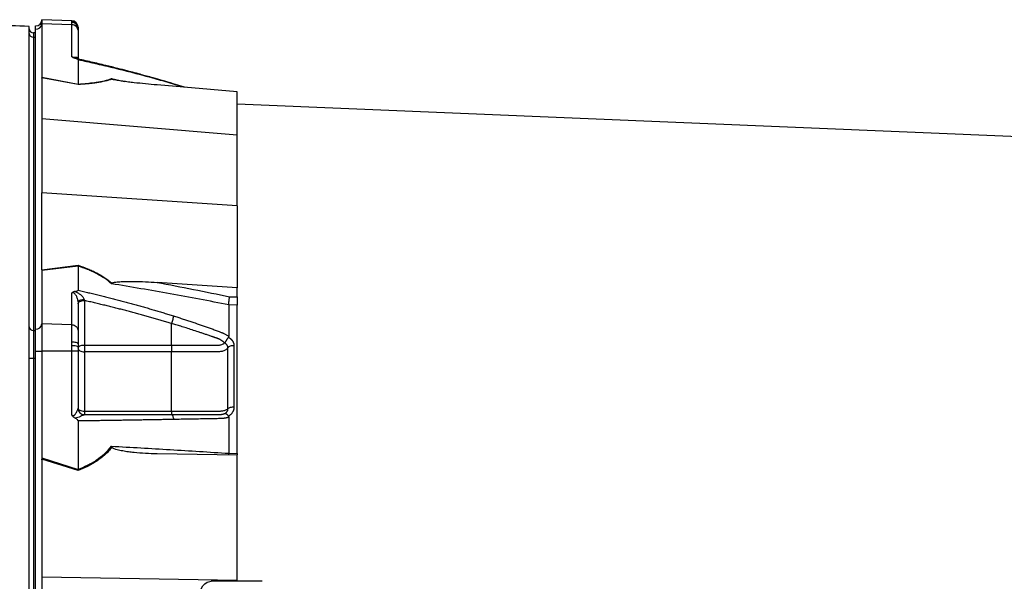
# Model space of a CAD drawing. Header units: millimetres. Extents: x 10 to 1929, y 9 to 917.
# Tile 5 of 9: x 506 to 970, y 561 to 826. Entities that reach past the tile are written whole.
import ezdxf

# ---------------------------------------------------------------- set-up
doc = ezdxf.new("R2010")
doc.units = ezdxf.units.MM

msp = doc.modelspace()

# ---------------------------------------------------------------- linework, layer by layer
at = {"color": 7, "linetype": 'Continuous', "lineweight": 25}
for p, q in [((513.02, 821.41), (513.02, 823.02)), ((513.02, 679.96), (513.02, 821.41)), ((530.12, 825.42), (516.02, 825.91)), ((516.02, 825.91), (516.02, 823.92)), ((516.02, 823.92), (516.02, 798.76)), ((530.12, 823.49), (516.02, 823.92)), ((530.12, 824.58), (530.12, 825.09)), ((530.12, 823.49), (530.12, 824.58)), ((530.12, 808.46), (530.12, 823.49)), ((533.02, 822.42), (533.02, 822.16)), ((533.02, 822.16), (533.02, 821.76)), ((533.02, 821.76), (533.02, 820.9)), ((513.02, 819.67), (512.02, 819.67)), ((512.02, 817.66), (512.02, 679.38)), ((512.02, 817.66), (513.02, 817.66)), ((533.02, 820.9), (533.02, 807.43)), ((533.02, 806.98), (533.02, 795.58)), ((516.02, 798.76), (533.02, 795.58)), ((533.04, 795.33), (516.02, 798.52)), ((516.02, 798.41), (516.02, 779.24)), ((608.02, 791.95), (570.23, 795.14)), ((583.15, 794.05), (577.88, 795.69)), ((608.02, 771.46), (608.02, 791.95)), ((1461.4, 750.2), (608.02, 786.12)), ((608.02, 771.46), (516.02, 779.24)), ((516.02, 779.24), (516.02, 744.29)), ((608.02, 738.12), (608.02, 771.46)), ((516.02, 708.15), (516.02, 744.29)), ((608.02, 738.12), (516.02, 744.29)), ((608.02, 738.12), (608.02, 699.52)), ((516.02, 707.95), (533.04, 710.11)), ((533.02, 709.78), (516.02, 707.62)), ((516.02, 707.62), (516.02, 682.47)), ((533.02, 709.77), (533.02, 698.38)), ((608.02, 699.52), (570.23, 702.06)), ((530.12, 682.04), (530.12, 697.07)), ((608.02, 695.17), (608.02, 699.52)), ((533.02, 692.91), (533.02, 679.44)), ((536.02, 693.52), (536.02, 672.51)), ((608.02, 691.35), (604.02, 691.45)), ((604.47, 695.26), (608.02, 695.17)), ((608.02, 621.42), (608.02, 691.35)), ((516.02, 682.47), (516.02, 669.57)), ((530.12, 682.04), (516.02, 682.47)), ((577.02, 672.51), (577.02, 682.72)), ((512.02, 679.38), (512.02, 666.39)), ((512.02, 679.38), (513.02, 679.38)), ((513.02, 669.57), (513.02, 679.96)), ((530.12, 673.94), (530.12, 682.04)), ((533.02, 679.44), (533.02, 673.03)), ((530.12, 672.14), (530.12, 673.94)), ((533.02, 673.03), (533.02, 671.61)), ((603.88, 676.21), (604.02, 676.14)), ((513.02, 386.67), (513.02, 669.57)), ((513.02, 669.57), (516.02, 669.57)), ((516.02, 669.57), (516.02, 619.26)), ((530.12, 669.57), (516.02, 669.57)), ((530.12, 669.57), (530.12, 672.14)), ((530.12, 639.5), (530.12, 669.57)), ((533.02, 669.57), (530.12, 669.57)), ((533.02, 671.61), (533.02, 669.57)), ((533.02, 669.57), (533.02, 642.63)), ((536.02, 672.51), (577.02, 672.51)), ((536.02, 672.51), (536.02, 669.34)), ((536.02, 669.34), (536.02, 641.38)), ((577.02, 669.34), (536.02, 669.34)), ((510.02, 666.39), (512.02, 666.39)), ((512.02, 666.39), (512.02, 389.84)), ((512.02, 666.39), (513.02, 666.39)), ((536.02, 641.38), (536.02, 639.71)), ((536.02, 641.38), (577.02, 641.38)), ((533.02, 636.71), (533.02, 613.93)), ((604.02, 639.05), (603.88, 638.97)), ((516.02, 619.26), (533.02, 613.91)), ((533.04, 613.33), (516.02, 618.69)), ((516.02, 618.38), (516.02, 563.06)), ((608.02, 620.54), (570.23, 621.2)), ((604.07, 620.61), (604.02, 621.46)), ((604.02, 621.46), (608.02, 621.42)), ((608.02, 621.42), (608.02, 620.72)), ((608.02, 561.46), (608.02, 620.54)), ((516.02, 563.06), (516.02, 493.17)), ((608.02, 561.46), (516.02, 563.06)), ((619.74, 561.12), (595.7, 561.12)), ((608.02, 561.12), (608.02, 561.46))]:
    msp.add_line(p, q, dxfattribs=at)
at = {"color": 8, "linetype": 'Continuous', "lineweight": 25}
for p, q in [((530.12, 825.09), (530.12, 825.42)), ((512.02, 819.67), (512.02, 817.66)), ((548.78, 798.12), (554.9, 796.77)), ((577.87, 795.68), (577.98, 795.56)), ((582.69, 794.09), (577.98, 795.56))]:
    msp.add_line(p, q, dxfattribs=at)
at = {"color": 7, "linetype": 'Continuous', "lineweight": 25, "flags": 128}
for points in [[(533.02, 692.91), (533.07, 693.12), (533.24, 693.32), (533.5, 693.5), (533.86, 693.66), (534.29, 693.8), (534.79, 693.9), (535.33, 693.96), (535.9, 693.99)], [(533.02, 673.03), (532.96, 673.2), (532.8, 673.37), (532.54, 673.53), (532.18, 673.66), (531.74, 673.78), (531.24, 673.86), (530.69, 673.92), (530.12, 673.94)], [(533.02, 671.01), (533.08, 671.3), (533.25, 671.58), (533.53, 671.84), (533.9, 672.07), (534.35, 672.25), (534.87, 672.39), (535.43, 672.48), (536.02, 672.51)], [(533.02, 671.01), (533.08, 670.68), (533.25, 670.37), (533.53, 670.08), (533.9, 669.83), (534.35, 669.62), (534.87, 669.47), (535.43, 669.38), (536.02, 669.34)], [(533.02, 642.71), (533.08, 642.45), (533.25, 642.2), (533.53, 641.97), (533.9, 641.77), (534.35, 641.6), (534.87, 641.48), (535.43, 641.4), (536.02, 641.38)]]:
    msp.add_lwpolyline(points, dxfattribs=at)
at = {"color": 8, "linetype": 'Continuous', "lineweight": 25, "flags": 128}
msp.add_lwpolyline([(595.7, 545.12), (594.48, 545.3), (593.32, 545.86), (592.27, 546.75), (591.39, 547.94), (590.7, 549.37), (590.25, 550.98), (590.05, 552.68), (590.12, 554.41), (590.44, 556.08), (591.02, 557.61), (591.81, 558.93), (592.78, 559.97), (593.89, 560.7), (595.09, 561.07), (595.7, 561.12)], dxfattribs=at)
at = {"color": 7, "linetype": 'Continuous', "lineweight": 25}
for centre, radius, start, end in [((512.02, 821.67), 2, 180, 270), ((513.02, 826.02), 3, 270, 358), ((513.2, 824.24), 2.84, 266.3893, 353.4229), ((530.02, 822.42), 3, 0, 88), ((530.06, 822.13), 2.96, 0.6444, 88.6904), ((530.11, 821.67), 2.91, 1.7006, 89.756), ((511.89, 819.53), 1.88, 184.4019, 273.8113), ((513.2, 682.79), 2.84, 266.3893, 353.4229), ((511.89, 681.26), 1.88, 184.4019, 273.8113), ((530.81, 667.74), 4.46, 60.2283, 98.7898), ((536, 642.65), 2.98, 180.3276, 268.0291)]:
    msp.add_arc(centre, radius, start, end, dxfattribs=at)
for centre, major_axis, ratio, start_param, end_param in [((513.02, 799.18), (-0.52, 5.92), 0.499165, 4.538839, 4.557045), ((513.02, 707.39), (0.22, 11.1), 0.269565, 4.76883, 4.787036), ((513.02, 619.91), (-0.28, 17.02), 0.175535, 4.619176, 4.637382)]:
    msp.add_ellipse(centre, major_axis=major_axis, ratio=ratio, start_param=start_param, end_param=end_param, dxfattribs=at)
for points, knots in [([(510.02, 822.76), (504.2, 822.94), (492.92, 823.27), (476.49, 823.74), (461.12, 824.24), (446.81, 824.74), (433.53, 825.21), (425.08, 825.49), (421.02, 825.62)], [0, 0, 0, 0, 0.196498, 0.380763, 0.552984, 0.713387, 0.862261, 1, 1, 1, 1]), ([(510.02, 380.83), (510.02, 381.75), (510.02, 383.61), (510.02, 386.58), (510.02, 389.58), (510.02, 393.51), (510.02, 400.38), (510.02, 437.27), (510.02, 496.05), (510.02, 569.28), (510.02, 618.67), (510.02, 647.78), (510.02, 660.28), (510.02, 666.55), (510.02, 670.15), (510.02, 672.89), (510.02, 675.62), (510.02, 678.16), (510.02, 680.42), (510.02, 686.24), (510.02, 707.78), (510.02, 743.13), (510.02, 776.01), (510.02, 795.24), (510.02, 804.8), (510.02, 812.76), (510.02, 817.88), (510.02, 820.28), (510.02, 821.79), (510.02, 822.69), (510.02, 822.7), (510.02, 822.7)], [0, 0, 0, 0, 0.005219, 0.010589, 0.01552, 0.020508, 0.030486, 0.050445, 0.207762, 0.328871, 0.422216, 0.458489, 0.476625, 0.485695, 0.490288, 0.494983, 0.500207, 0.505583, 0.510808, 0.516183, 0.55926, 0.731569, 0.863748, 0.896793, 0.929837, 0.962881, 0.979412, 0.983546, 0.987684, 0.996219, 1, 1, 1, 1]), ([(533.02, 820.9), (533.02, 821.2), (532.96, 821.52), (532.68, 822.15), (532.46, 822.45), (531.9, 822.95), (531.56, 823.15), (530.84, 823.42), (530.47, 823.48), (530.12, 823.49)], [0, 0, 0, 0, 0.25, 0.25, 0.5, 0.5, 0.75, 0.75, 1, 1, 1, 1]), ([(531.61, 807.68), (531.45, 807.72), (531.29, 807.76), (531, 807.87), (530.86, 807.93), (530.6, 808.07), (530.49, 808.14), (530.29, 808.3), (530.21, 808.38), (530.12, 808.46)], [0, 0, 0, 0, 0.25, 0.25, 0.5, 0.5, 0.75, 0.75, 1, 1, 1, 1]), ([(530.12, 808.46), (530.22, 808.42), (530.33, 808.37), (530.56, 808.29), (530.68, 808.26), (530.93, 808.21), (531.04, 808.2), (531.25, 808.18), (531.34, 808.18), (531.59, 808.19), (531.73, 808.2), (531.99, 808.22), (532.11, 808.22), (532.43, 808.21), (532.62, 808.17), (532.84, 808.01), (532.9, 807.94), (532.97, 807.78), (532.99, 807.73), (533.01, 807.59), (533.02, 807.51), (533.02, 807.43)], [0, 0, 0, 0, 0.0625, 0.0625, 0.125, 0.125, 0.1875, 0.1875, 0.25, 0.25, 0.375, 0.375, 0.5, 0.5, 0.75, 0.75, 0.875, 0.875, 0.9375, 0.9375, 1, 1, 1, 1]), ([(533.02, 806.98), (533.02, 807.06), (532.95, 807.14), (532.75, 807.29), (532.62, 807.35), (532.35, 807.46), (532.21, 807.51), (531.91, 807.6), (531.76, 807.64), (531.61, 807.68)], [0, 0, 0, 0, 0.25, 0.25, 0.5, 0.5, 0.75, 0.75, 1, 1, 1, 1]), ([(532.33, 807.52), (532.17, 807.55), (531.94, 807.61), (531.69, 807.66), (531.61, 807.68)], [0, 0, 0, 0, 0.669178, 1, 1, 1, 1]), ([(577.88, 795.69), (576.14, 796.21), (573.01, 797.15), (568.78, 798.36), (565.55, 799.26), (563.24, 799.9), (561.36, 800.41), (559.11, 801.01), (555.83, 801.87), (551.32, 803.03), (545.68, 804.42), (539.14, 805.99), (534.46, 807.04), (532.06, 807.58)], [0, 0, 0, 0, 0.114972, 0.208015, 0.279155, 0.328402, 0.359854, 0.402611, 0.476353, 0.574573, 0.69727, 0.844439, 1, 1, 1, 1]), ([(577.98, 795.56), (577.31, 795.76), (575.97, 796.15), (573.94, 796.74), (571.91, 797.32), (569.86, 797.9), (567.8, 798.47), (565.72, 799.04), (563.63, 799.61), (561.53, 800.16), (559.42, 800.72), (557.29, 801.26), (555.15, 801.81), (552.99, 802.34), (550.83, 802.88), (548.64, 803.41), (546.45, 803.93), (544.25, 804.45), (542.03, 804.96), (539.79, 805.47), (537.55, 805.98), (535.29, 806.48), (533.78, 806.81), (533.02, 806.98)], [0, 0, 0, 0, 0.045336, 0.090894, 0.136674, 0.182678, 0.228907, 0.275362, 0.322044, 0.368954, 0.416093, 0.463462, 0.511063, 0.558896, 0.606962, 0.655262, 0.703798, 0.752569, 0.801578, 0.850824, 0.900309, 0.950034, 1, 1, 1, 1]), ([(533.02, 795.58), (534.55, 795.66), (536.05, 795.77), (538.23, 795.97), (538.95, 796.05), (540.36, 796.22), (541.05, 796.31), (543.06, 796.62), (544.32, 796.86), (546.68, 797.43), (547.78, 797.75), (548.78, 798.12)], [0, 0, 0, 0, 0.25, 0.25, 0.375, 0.375, 0.5, 0.5, 0.75, 0.75, 1, 1, 1, 1]), ([(549.02, 797.89), (548.51, 797.71), (547.97, 797.54), (546.85, 797.21), (546.26, 797.06), (544.45, 796.63), (543.16, 796.39), (541.12, 796.08), (540.42, 795.98), (539, 795.81), (538.28, 795.73), (536.09, 795.52), (534.58, 795.41), (533.04, 795.33)], [0, 0, 0, 0, 0.125, 0.125, 0.25, 0.25, 0.5, 0.5, 0.625, 0.625, 0.75, 0.75, 1, 1, 1, 1]), ([(570.23, 795.14), (568.42, 795.29), (566.62, 795.46), (563.02, 795.81), (561.22, 796), (558.52, 796.31), (557.62, 796.41), (555.83, 796.64), (554.94, 796.75), (553.61, 796.94), (553.16, 797.01), (552.28, 797.14), (551.84, 797.22), (550.97, 797.37), (550.53, 797.45), (549.91, 797.59), (549.7, 797.64), (549.41, 797.72), (549.32, 797.75), (549.15, 797.81), (549.07, 797.85), (549.02, 797.89)], [0, 0, 0, 0, 0.25, 0.25, 0.5, 0.5, 0.625, 0.625, 0.75, 0.75, 0.8125, 0.8125, 0.875, 0.875, 0.9375, 0.9375, 0.96875, 0.96875, 0.984375, 0.984375, 1, 1, 1, 1]), ([(533.04, 710.11), (534.58, 709.61), (536.09, 709.06), (538.28, 708.17), (539, 707.86), (540.42, 707.21), (541.12, 706.87), (543.16, 705.82), (544.45, 705.07), (546.26, 703.86), (546.85, 703.44), (547.97, 702.58), (548.51, 702.13), (549.02, 701.67)], [0, 0, 0, 0, 0.25, 0.25, 0.375, 0.375, 0.5, 0.5, 0.75, 0.75, 0.875, 0.875, 1, 1, 1, 1]), ([(548.78, 701.4), (547.78, 702.32), (546.68, 703.17), (544.32, 704.77), (543.06, 705.51), (541.05, 706.55), (540.36, 706.89), (538.95, 707.53), (538.23, 707.84), (536.05, 708.73), (534.55, 709.27), (533.02, 709.77)], [0, 0, 0, 0, 0.25, 0.25, 0.5, 0.5, 0.625, 0.625, 0.75, 0.75, 1, 1, 1, 1]), ([(604.02, 691.44), (594.87, 693.27), (585.69, 695), (567.27, 698.32), (558.04, 699.89), (548.78, 701.4)], [0, 0, 0, 0, 0.5, 0.5, 1, 1, 1, 1]), ([(549.02, 701.67), (549.07, 701.74), (549.15, 701.79), (549.32, 701.87), (549.42, 701.91), (549.71, 702), (549.92, 702.05), (550.55, 702.17), (550.98, 702.22), (551.85, 702.31), (552.29, 702.34), (553.18, 702.4), (553.62, 702.42), (554.96, 702.47), (555.85, 702.49), (557.64, 702.51), (558.53, 702.51), (561.22, 702.48), (563.02, 702.42), (566.62, 702.28), (568.42, 702.18), (570.23, 702.06)], [0, 0, 0, 0, 0.015625, 0.015625, 0.03125, 0.03125, 0.0625, 0.0625, 0.125, 0.125, 0.1875, 0.1875, 0.25, 0.25, 0.375, 0.375, 0.5, 0.5, 0.75, 0.75, 1, 1, 1, 1]), ([(531.61, 697.77), (531.45, 697.74), (531.29, 697.7), (531, 697.61), (530.86, 697.55), (530.6, 697.43), (530.49, 697.37), (530.29, 697.23), (530.21, 697.15), (530.12, 697.07)], [0, 0, 0, 0, 0.25, 0.25, 0.5, 0.5, 0.75, 0.75, 1, 1, 1, 1]), ([(533.02, 692.91), (533.02, 692.92), (533.02, 692.93), (533.02, 692.94), (533.02, 692.97), (533.02, 693.02), (533.02, 693.07), (533.01, 693.16), (533.01, 693.22), (532.99, 693.41), (532.97, 693.53), (532.9, 693.9), (532.84, 694.15), (532.62, 694.83), (532.43, 695.26), (532.11, 695.86), (531.99, 696.05), (531.73, 696.41), (531.59, 696.59), (531.34, 696.83), (531.25, 696.9), (531.04, 697.03), (530.93, 697.09), (530.68, 697.16), (530.56, 697.16), (530.33, 697.14), (530.22, 697.11), (530.12, 697.07)], [0, 0, 0, 0, 0.003906, 0.003906, 0.007813, 0.015625, 0.03125, 0.03125, 0.0625, 0.0625, 0.125, 0.125, 0.25, 0.25, 0.5, 0.5, 0.625, 0.625, 0.75, 0.75, 0.8125, 0.8125, 0.875, 0.875, 0.9375, 0.9375, 1, 1, 1, 1]), ([(531.61, 697.77), (531.92, 697.82), (532.21, 697.89), (532.61, 698.03), (532.74, 698.08), (532.89, 698.18), (532.93, 698.21), (533, 698.29), (533.02, 698.33), (533.02, 698.37)], [0, 0, 0, 0, 0.5, 0.5, 0.75, 0.75, 0.875, 0.875, 1, 1, 1, 1]), ([(531.61, 697.77), (532.08, 697.6), (532.52, 697.38), (533.37, 696.88), (533.78, 696.6), (534.54, 695.98), (534.9, 695.63), (535.36, 695.06), (535.5, 694.86), (535.74, 694.44), (535.84, 694.22), (535.9, 693.99)], [0, 0, 0, 0, 0.25, 0.25, 0.5, 0.5, 0.75, 0.75, 0.875, 0.875, 1, 1, 1, 1]), ([(533.02, 698.38), (533.86, 698.19), (535.53, 697.8), (538.02, 697.21), (540.5, 696.61), (542.96, 696.01), (545.41, 695.4), (547.84, 694.79), (550.25, 694.17), (552.65, 693.54), (555.03, 692.91), (557.4, 692.27), (559.75, 691.63), (562.08, 690.98), (564.4, 690.32), (566.7, 689.66), (568.99, 688.99), (571.26, 688.32), (573.52, 687.63), (575.75, 686.95), (577.24, 686.48), (577.98, 686.25)], [0, 0, 0, 0, 0.055211, 0.1101282, 0.1647529, 0.2190862, 0.2731293, 0.3268835, 0.38035, 0.4335301, 0.4864251, 0.5390363, 0.5913651, 0.6434129, 0.6951811, 0.7466711, 0.7978843, 0.8488223, 0.8994865, 0.9498786, 1, 1, 1, 1]), ([(533.02, 692.02), (533.02, 692.21), (533.1, 692.41), (533.4, 692.77), (533.62, 692.94), (534.18, 693.22), (534.51, 693.33), (535.23, 693.48), (535.63, 693.52), (536.02, 693.52)], [0, 0, 0, 0, 0.25, 0.25, 0.5, 0.5, 0.75, 0.75, 1, 1, 1, 1]), ([(577.02, 682.72), (576.31, 682.94), (574.88, 683.37), (572.73, 684), (570.57, 684.63), (568.39, 685.26), (566.18, 685.88), (563.97, 686.49), (561.73, 687.1), (559.48, 687.71), (557.21, 688.31), (554.92, 688.91), (552.62, 689.5), (550.3, 690.09), (547.96, 690.67), (545.61, 691.25), (543.23, 691.83), (540.85, 692.4), (538.44, 692.96), (536.83, 693.33), (536.02, 693.52)], [0, 0, 0, 0, 0.052635, 0.105608, 0.158921, 0.212573, 0.266566, 0.320902, 0.37558, 0.430604, 0.485973, 0.541688, 0.597751, 0.654162, 0.710923, 0.768034, 0.825496, 0.883311, 0.941478, 1, 1, 1, 1]), ([(604.02, 691.45), (604.03, 691.73), (604.05, 692.03), (604.1, 692.68), (604.14, 693.02), (604.2, 693.54), (604.22, 693.71), (604.27, 694.05), (604.29, 694.22), (604.34, 694.54), (604.37, 694.69), (604.42, 694.99), (604.44, 695.13), (604.47, 695.26)], [0, 0, 0, 0, 0.25, 0.25, 0.5, 0.5, 0.625, 0.625, 0.75, 0.75, 0.875, 0.875, 1, 1, 1, 1]), ([(608.02, 695.17), (608.02, 694.9), (608.02, 694.6), (608.02, 693.95), (608.02, 693.61), (608.02, 693.09), (608.02, 692.92), (608.02, 692.58), (608.02, 692.41), (608.02, 691.92), (608.02, 691.62), (608.02, 691.35)], [0, 0, 0, 0, 0.25, 0.25, 0.5, 0.5, 0.625, 0.625, 0.75, 0.75, 1, 1, 1, 1]), ([(577.98, 686.25), (577.96, 686.04), (577.91, 685.78), (577.8, 685.21), (577.72, 684.89), (577.54, 684.23), (577.44, 683.89), (577.23, 683.27), (577.12, 682.98), (577.02, 682.72)], [0, 0, 0, 0, 0.25, 0.25, 0.5, 0.5, 0.75, 0.75, 1, 1, 1, 1]), ([(601.99, 673.58), (601.92, 673.64), (601.78, 673.77), (601.57, 673.95), (601.35, 674.13), (601.13, 674.3), (600.91, 674.45), (600.69, 674.6), (600.47, 674.75), (600.25, 674.88), (600.04, 675), (599.83, 675.12), (599.62, 675.22), (599.41, 675.32), (599.17, 675.43), (598.88, 675.55), (598.54, 675.68), (598.21, 675.8), (597.88, 675.92), (597.6, 676), (597.36, 676.08), (597.12, 676.17), (596.81, 676.28), (596.43, 676.41), (595.59, 676.71), (594.35, 677.14), (592.75, 677.68), (591.21, 678.2), (589.22, 678.87), (586.83, 679.65), (584.1, 680.54), (581.56, 681.34), (579.22, 682.06), (577.73, 682.51), (577.02, 682.72)], [0, 0, 0, 0, 0.010662, 0.021198, 0.031594, 0.041839, 0.051919, 0.061821, 0.071533, 0.08104, 0.09033, 0.099392, 0.108213, 0.116783, 0.125091, 0.138719, 0.152205, 0.165558, 0.178786, 0.1919, 0.198167, 0.207477, 0.219813, 0.235151, 0.25346, 0.319418, 0.382864, 0.443812, 0.502275, 0.618272, 0.726011, 0.825493, 0.916782, 1, 1, 1, 1]), ([(577.98, 686.25), (578.67, 686.03), (580.04, 685.6), (582.09, 684.94), (584.13, 684.27), (586.15, 683.6), (588.77, 682.71), (591.97, 681.61), (595.12, 680.49), (597.64, 679.58), (599.13, 679.03), (600.18, 678.63), (600.79, 678.39), (601.3, 678.18), (601.81, 677.94), (602.33, 677.68), (602.9, 677.36), (603.47, 677.01), (603.84, 676.76), (604.02, 676.64)], [0, 0, 0, 0, 0.077777, 0.1552, 0.232272, 0.308995, 0.385372, 0.530526, 0.674474, 0.747423, 0.819615, 0.846383, 0.869761, 0.889755, 0.906383, 0.929523, 0.9528, 0.976272, 1, 1, 1, 1]), ([(530.12, 682.04), (530.47, 682.03), (530.84, 681.97), (531.56, 681.7), (531.9, 681.5), (532.46, 681), (532.68, 680.7), (532.96, 680.07), (533.02, 679.75), (533.02, 679.44)], [0, 0, 0, 0, 0.25, 0.25, 0.5, 0.5, 0.75, 0.75, 1, 1, 1, 1]), ([(577.02, 672.51), (581.25, 672.51), (585.48, 672.51), (591.82, 672.51), (594.47, 672.51), (597.37, 672.51), (598.3, 672.51), (598.69, 672.51), (598.96, 672.51), (599.09, 672.51), (599.49, 672.51), (599.75, 672.53), (600.26, 672.6), (600.51, 672.66), (600.98, 672.8), (601.21, 672.9), (601.51, 673.07), (601.61, 673.13), (601.78, 673.27), (601.85, 673.35), (601.92, 673.44)], [0, 0, 0, 0, 0.5, 0.5, 0.75, 0.8125, 0.84375, 0.859375, 0.859375, 0.875, 0.875, 0.90625, 0.90625, 0.9375, 0.9375, 0.96875, 0.96875, 0.984375, 0.984375, 1, 1, 1, 1]), ([(603.63, 671.21), (603.63, 671.26), (603.63, 671.35), (603.62, 671.5), (603.6, 671.64), (603.57, 671.78), (603.53, 671.93), (603.48, 672.06), (603.42, 672.2), (603.32, 672.4), (603.15, 672.65), (602.92, 672.91), (602.68, 673.11), (602.46, 673.26), (602.28, 673.37), (602.16, 673.42), (602.11, 673.44)], [0, 0, 0, 0, 0.053313, 0.106595, 0.159871, 0.213166, 0.266505, 0.319913, 0.373415, 0.427036, 0.56447, 0.685213, 0.789238, 0.876442, 0.946711, 1, 1, 1, 1]), ([(603.88, 676.21), (603.86, 676.17), (603.8, 676.1), (603.71, 675.97), (603.62, 675.85), (603.54, 675.73), (603.45, 675.6), (603.37, 675.48), (603.29, 675.36), (603.22, 675.24), (603.1, 675.06), (602.95, 674.82), (602.79, 674.53), (602.64, 674.28), (602.52, 674.06), (602.42, 673.87), (602.33, 673.72), (602.26, 673.6), (602.19, 673.52), (602.14, 673.48), (602.12, 673.46)], [0, 0, 0, 0, 0.0486522, 0.0964893, 0.1433903, 0.189242, 0.2339407, 0.2773919, 0.3195116, 0.3602249, 0.3994652, 0.5061737, 0.6030824, 0.689684, 0.7658152, 0.8315822, 0.8872965, 0.9334411, 0.9706863, 1, 1, 1, 1]), ([(604.02, 676.64), (604.02, 676.61), (604.02, 676.54), (604, 676.45), (603.97, 676.37), (603.94, 676.29), (603.9, 676.24), (603.88, 676.21)], [0, 0, 0, 0, 0.212576, 0.416535, 0.614103, 0.807726, 1, 1, 1, 1]), ([(604.02, 676.14), (604.09, 676.1), (604.22, 676.02), (604.41, 675.9), (604.6, 675.77), (604.77, 675.63), (604.94, 675.49), (605.1, 675.34), (605.26, 675.19), (605.4, 675.03), (605.54, 674.86), (605.67, 674.69), (605.79, 674.51), (605.9, 674.33), (606.04, 674.09), (606.19, 673.78), (606.32, 673.4), (606.42, 673.01), (606.48, 672.61), (606.49, 672.35), (606.49, 672.21)], [0, 0, 0, 0, 0.0442489, 0.088103, 0.1316437, 0.1749545, 0.21812, 0.2612256, 0.3043574, 0.347601, 0.3910414, 0.4347626, 0.4788469, 0.5233746, 0.5684236, 0.6548026, 0.7405374, 0.8262412, 0.9125282, 1, 1, 1, 1]), ([(577.02, 672.51), (577.02, 672.03), (577.02, 671.47), (577.02, 670.36), (577.02, 669.81), (577.02, 669.34)], [0, 0, 0, 0, 0.5, 0.5, 1, 1, 1, 1]), ([(603.63, 671.21), (603.52, 671.03), (603.38, 670.87), (603.06, 670.56), (602.88, 670.42), (602.49, 670.15), (602.27, 670.03), (601.81, 669.82), (601.56, 669.73), (601.05, 669.57), (600.77, 669.51), (600.22, 669.41), (599.94, 669.38), (599.51, 669.35), (599.36, 669.35), (599.07, 669.35), (598.93, 669.35), (598.49, 669.35), (595.88, 669.35), (593.27, 669.35), (586.31, 669.35), (581.66, 669.35), (577.02, 669.34)], [0, 0, 0, 0, 0.03125, 0.03125, 0.0625, 0.0625, 0.09375, 0.09375, 0.125, 0.125, 0.15625, 0.15625, 0.1875, 0.1875, 0.203125, 0.203125, 0.21875, 0.21875, 0.25, 0.5, 0.5, 1, 1, 1, 1]), ([(606.49, 672.21), (606.21, 672.22), (605.91, 672.2), (605.33, 672.12), (605.04, 672.05), (604.52, 671.86), (604.28, 671.75), (603.9, 671.49), (603.74, 671.35), (603.63, 671.21)], [0, 0, 0, 0, 0.25, 0.25, 0.5, 0.5, 0.75, 0.75, 1, 1, 1, 1]), ([(603.63, 642.43), (603.63, 643.59), (603.63, 646.04), (603.63, 649.58), (603.63, 653.28), (603.63, 655.78), (603.63, 658.38), (603.63, 660.86), (603.63, 664.46), (603.63, 667.83), (603.63, 670.13), (603.63, 671.21)], [0.7589111, 0.7589111, 0.7589111, 0.7589111, 0.7820302, 0.8131687, 0.8443073, 0.8754458, 0.8754458, 0.9065844, 0.9377229, 0.9688615, 0.9919807, 0.9919807, 0.9919807, 0.9919807]), ([(530.12, 639.5), (530.22, 639.42), (530.33, 639.35), (530.56, 639.25), (530.68, 639.22), (530.93, 639.23), (531.04, 639.28), (531.25, 639.4), (531.34, 639.48), (531.59, 639.72), (531.73, 639.91), (531.99, 640.29), (532.11, 640.48), (532.43, 641.07), (532.62, 641.45), (532.84, 641.98), (532.9, 642.15), (532.97, 642.36), (532.99, 642.43), (533.01, 642.55), (533.02, 642.6), (533.02, 642.63)], [0, 0, 0, 0, 0.0625, 0.0625, 0.125, 0.125, 0.1875, 0.1875, 0.25, 0.25, 0.375, 0.375, 0.5, 0.5, 0.75, 0.75, 0.875, 0.875, 0.9375, 0.9375, 1, 1, 1, 1]), ([(533.02, 642.71), (533.02, 642.32), (533.1, 641.93), (533.4, 641.2), (533.62, 640.87), (534.18, 640.31), (534.51, 640.09), (535.23, 639.79), (535.63, 639.71), (536.02, 639.71)], [0, 0, 0, 0, 0.25, 0.25, 0.5, 0.5, 0.75, 0.75, 1, 1, 1, 1]), ([(577.02, 641.38), (581.66, 641.38), (586.31, 641.38), (593.27, 641.38), (595.88, 641.38), (598.49, 641.38), (598.93, 641.38), (599.07, 641.38), (599.36, 641.38), (599.51, 641.38), (599.94, 641.4), (600.22, 641.42), (600.77, 641.48), (601.05, 641.52), (601.56, 641.61), (601.81, 641.67), (602.27, 641.79), (602.49, 641.86), (602.88, 642.01), (603.06, 642.09), (603.38, 642.26), (603.52, 642.34), (603.63, 642.43)], [0, 0, 0, 0, 0.5, 0.5, 0.75, 0.78125, 0.78125, 0.796875, 0.796875, 0.8125, 0.8125, 0.84375, 0.84375, 0.875, 0.875, 0.90625, 0.90625, 0.9375, 0.9375, 0.96875, 0.96875, 1, 1, 1, 1]), ([(577.02, 641.38), (577.02, 640.88), (577.02, 640.45), (577.02, 639.87), (577.02, 639.71), (577.02, 639.71)], [0, 0, 0, 0, 0.5, 0.5, 1, 1, 1, 1]), ([(602.11, 640.21), (602.15, 640.23), (602.23, 640.26), (602.36, 640.33), (602.51, 640.42), (602.68, 640.53), (602.85, 640.67), (603.03, 640.84), (603.2, 641.05), (603.36, 641.3), (603.49, 641.57), (603.58, 641.85), (603.63, 642.14), (603.63, 642.33), (603.63, 642.43)], [0, 0, 0, 0, 0.038504, 0.086514, 0.144034, 0.211029, 0.287449, 0.37325, 0.468405, 0.572922, 0.680036, 0.786786, 0.893373, 1, 1, 1, 1]), ([(606.49, 643.23), (606.21, 643.24), (605.91, 643.22), (605.33, 643.16), (605.04, 643.1), (604.52, 642.95), (604.28, 642.86), (603.9, 642.66), (603.74, 642.54), (603.63, 642.43)], [0, 0, 0, 0, 0.25, 0.25, 0.5, 0.5, 0.75, 0.75, 1, 1, 1, 1]), ([(606.49, 643.23), (606.49, 643.16), (606.49, 643.02), (606.47, 642.8), (606.45, 642.59), (606.42, 642.38), (606.37, 642.17), (606.32, 641.96), (606.25, 641.76), (606.18, 641.56), (606.1, 641.36), (605.98, 641.1), (605.81, 640.79), (605.58, 640.44), (605.32, 640.12), (605.04, 639.82), (604.73, 639.54), (604.39, 639.28), (604.14, 639.13), (604.02, 639.05)], [0, 0, 0, 0, 0.043919, 0.087472, 0.13073, 0.173768, 0.216664, 0.259492, 0.30233, 0.345255, 0.388344, 0.431671, 0.51489, 0.596546, 0.677156, 0.757259, 0.837405, 0.91814, 1, 1, 1, 1]), ([(531.61, 638.03), (531.45, 638.1), (531.29, 638.18), (531, 638.38), (530.86, 638.5), (530.6, 638.75), (530.49, 638.89), (530.29, 639.19), (530.21, 639.35), (530.12, 639.5)], [0, 0, 0, 0, 0.25, 0.25, 0.5, 0.5, 0.75, 0.75, 1, 1, 1, 1]), ([(535.9, 639.67), (535.84, 639.64), (535.75, 639.58), (535.51, 639.46), (535.36, 639.38), (534.9, 639.16), (534.54, 638.99), (533.78, 638.66), (533.37, 638.5), (532.52, 638.22), (532.08, 638.09), (531.61, 638.03)], [0, 0, 0, 0, 0.125, 0.125, 0.25, 0.25, 0.5, 0.5, 0.75, 0.75, 1, 1, 1, 1]), ([(533.02, 636.71), (533.02, 636.88), (532.95, 637.04), (532.75, 637.32), (532.62, 637.43), (532.35, 637.64), (532.21, 637.73), (531.91, 637.89), (531.76, 637.96), (531.61, 638.03)], [0, 0, 0, 0, 0.25, 0.25, 0.5, 0.5, 0.75, 0.75, 1, 1, 1, 1]), ([(577.98, 637.43), (577.31, 637.41), (575.97, 637.39), (573.94, 637.36), (571.91, 637.32), (569.86, 637.29), (567.8, 637.25), (565.72, 637.22), (563.63, 637.18), (561.53, 637.15), (559.42, 637.11), (557.29, 637.08), (555.15, 637.04), (552.99, 637.01), (550.83, 636.97), (548.64, 636.94), (546.45, 636.91), (544.25, 636.87), (542.03, 636.84), (539.79, 636.81), (537.55, 636.78), (535.29, 636.74), (533.78, 636.72), (533.02, 636.71)], [0, 0, 0, 0, 0.045336, 0.090894, 0.136674, 0.182678, 0.228907, 0.275362, 0.322044, 0.368954, 0.416093, 0.463462, 0.511063, 0.558896, 0.606962, 0.655262, 0.703798, 0.752569, 0.801578, 0.850824, 0.900309, 0.950034, 1, 1, 1, 1]), ([(536.02, 639.71), (536.88, 639.71), (538.58, 639.71), (541.13, 639.71), (543.65, 639.71), (546.16, 639.71), (548.65, 639.71), (551.12, 639.71), (553.57, 639.71), (556, 639.71), (558.41, 639.71), (560.81, 639.71), (563.18, 639.71), (565.53, 639.71), (567.87, 639.71), (570.18, 639.71), (572.48, 639.71), (574.76, 639.71), (576.27, 639.71), (577.02, 639.71)], [0, 0, 0, 0, 0.061953, 0.123509, 0.18467, 0.245435, 0.305808, 0.365787, 0.425376, 0.484574, 0.543383, 0.601804, 0.659839, 0.717488, 0.774754, 0.831636, 0.888137, 0.944258, 1, 1, 1, 1]), ([(577.02, 639.71), (578.24, 639.71), (580.88, 639.71), (585.11, 639.71), (588.6, 639.71), (591.2, 639.71), (592.74, 639.71), (594.34, 639.71), (595.61, 639.71), (596.52, 639.71), (597.05, 639.71), (597.59, 639.71), (598.13, 639.71), (598.66, 639.72), (599.09, 639.71), (599.42, 639.72), (599.64, 639.73), (599.88, 639.74), (600.13, 639.76), (600.38, 639.79), (600.64, 639.83), (600.91, 639.87), (601.18, 639.93), (601.45, 640), (601.72, 640.07), (601.9, 640.14), (601.99, 640.17)], [0, 0, 0, 0, 0.143085, 0.308796, 0.497427, 0.555835, 0.616742, 0.680167, 0.746121, 0.767405, 0.788723, 0.810074, 0.831456, 0.852865, 0.874301, 0.883002, 0.892336, 0.902282, 0.912815, 0.923904, 0.935514, 0.947608, 0.960145, 0.973084, 0.986383, 1, 1, 1, 1]), ([(577.02, 639.71), (577.12, 639.71), (577.23, 639.66), (577.44, 639.45), (577.54, 639.28), (577.72, 638.86), (577.8, 638.6), (577.91, 638.03), (577.96, 637.73), (577.98, 637.43)], [0, 0, 0, 0, 0.25, 0.25, 0.5, 0.5, 0.75, 0.75, 1, 1, 1, 1]), ([(604.02, 638.5), (603.92, 638.46), (603.71, 638.39), (603.39, 638.3), (603.08, 638.21), (602.76, 638.13), (602.44, 638.06), (602.12, 638), (601.79, 637.95), (601.47, 637.91), (601.04, 637.87), (600.46, 637.84), (599.6, 637.82), (598.55, 637.8), (597.34, 637.78), (595.32, 637.74), (592.5, 637.69), (588.9, 637.62), (585.28, 637.56), (581.65, 637.49), (579.21, 637.45), (577.98, 637.43)], [0, 0, 0, 0, 0.013423, 0.026738, 0.039956, 0.053088, 0.066144, 0.079134, 0.09207, 0.104963, 0.117824, 0.141662, 0.172831, 0.217057, 0.263491, 0.312127, 0.449156, 0.58733, 0.723761, 0.861313, 1, 1, 1, 1]), ([(602.12, 640.21), (602.13, 640.22), (602.16, 640.23), (602.2, 640.24), (602.24, 640.25), (602.29, 640.26), (602.34, 640.27), (602.39, 640.27), (602.45, 640.26), (602.52, 640.25), (602.59, 640.23), (602.67, 640.19), (602.76, 640.15), (602.86, 640.08), (602.97, 640.01), (603.1, 639.91), (603.24, 639.78), (603.39, 639.62), (603.55, 639.43), (603.72, 639.22), (603.83, 639.06), (603.88, 638.97)], [0, 0, 0, 0, 0.017248, 0.037456, 0.060913, 0.087838, 0.118407, 0.152763, 0.191026, 0.233291, 0.279627, 0.330072, 0.384627, 0.443251, 0.505852, 0.572276, 0.648655, 0.730209, 0.816408, 0.906598, 1, 1, 1, 1]), ([(603.88, 638.97), (603.9, 638.95), (603.93, 638.9), (603.96, 638.83), (603.99, 638.75), (604.01, 638.67), (604.02, 638.59), (604.02, 638.53), (604.02, 638.5)], [0, 0, 0, 0, 0.160202, 0.321039, 0.484027, 0.650625, 0.822199, 1, 1, 1, 1]), ([(533.02, 613.93), (534.55, 614.51), (536.05, 615.15), (538.23, 616.25), (538.95, 616.63), (540.36, 617.45), (541.05, 617.88), (543.06, 619.23), (544.32, 620.21), (546.68, 622.37), (547.78, 623.55), (548.78, 624.83)], [0, 0, 0, 0, 0.25, 0.25, 0.375, 0.375, 0.5, 0.5, 0.75, 0.75, 1, 1, 1, 1]), ([(549.02, 624.33), (548.51, 623.69), (547.97, 623.08), (546.85, 621.89), (546.26, 621.32), (544.45, 619.68), (543.16, 618.68), (541.12, 617.33), (540.42, 616.89), (539, 616.07), (538.28, 615.69), (536.09, 614.58), (534.58, 613.93), (533.04, 613.33)], [0, 0, 0, 0, 0.125, 0.125, 0.25, 0.25, 0.5, 0.5, 0.625, 0.625, 0.75, 0.75, 1, 1, 1, 1]), ([(548.78, 624.83), (558.04, 624.32), (567.27, 623.79), (585.69, 622.67), (594.87, 622.08), (604.02, 621.47)], [0, 0, 0, 0, 0.5, 0.5, 1, 1, 1, 1]), ([(570.23, 621.2), (568.42, 621.23), (566.62, 621.3), (563.02, 621.5), (561.22, 621.64), (558.52, 621.92), (557.62, 622.02), (555.83, 622.26), (554.94, 622.4), (553.61, 622.64), (553.16, 622.73), (552.28, 622.92), (551.84, 623.02), (550.97, 623.27), (550.53, 623.4), (549.91, 623.66), (549.7, 623.76), (549.41, 623.93), (549.32, 624), (549.15, 624.14), (549.07, 624.23), (549.02, 624.33)], [0, 0, 0, 0, 0.25, 0.25, 0.5, 0.5, 0.625, 0.625, 0.75, 0.75, 0.8125, 0.8125, 0.875, 0.875, 0.9375, 0.9375, 0.96875, 0.96875, 0.984375, 0.984375, 1, 1, 1, 1])]:
    msp.add_open_spline(points, degree=3, knots=knots, dxfattribs=at)
for points in [[(516.02, 798.76), (516.02, 798.67), (516.02, 798.59), (516.02, 798.52)], [(533.02, 795.58), (533.03, 795.48), (533.03, 795.4), (533.04, 795.33)], [(533.02, 795.58), (533.02, 795.58), (533.02, 795.58), (533.02, 795.58)], [(549.02, 797.89), (548.94, 797.95), (548.86, 798.03), (548.78, 798.12)], [(533.02, 709.78), (533.03, 709.88), (533.03, 709.99), (533.04, 710.11)], [(516.02, 707.95), (516.02, 707.83), (516.02, 707.72), (516.02, 707.62)], [(533.02, 709.77), (533.02, 709.78), (533.02, 709.78), (533.02, 709.78)], [(549.02, 701.67), (548.94, 701.57), (548.86, 701.48), (548.78, 701.4)], [(570.23, 702.06), (581.69, 699.93), (593.11, 697.67), (604.47, 695.26)], [(535.9, 693.99), (535.94, 693.83), (535.98, 693.67), (536.02, 693.52)], [(604.02, 691.45), (604.02, 689.05), (604.02, 684.17), (604.02, 679.17), (604.02, 676.64)], [(577.02, 641.38), (577.02, 651.03), (577.02, 660.38), (577.02, 669.34)], [(606.49, 672.21), (606.49, 662.93), (606.49, 653.24), (606.49, 643.23)], [(536.02, 639.71), (535.98, 639.71), (535.94, 639.7), (535.9, 639.67)], [(604.02, 638.5), (604.02, 635.71), (604.02, 630.07), (604.02, 624.35), (604.02, 621.47)], [(549.02, 624.33), (548.94, 624.5), (548.86, 624.66), (548.78, 624.83)], [(516.02, 619.26), (516.02, 619.06), (516.02, 618.87), (516.02, 618.69)], [(533.02, 613.91), (533.02, 613.92), (533.02, 613.92), (533.02, 613.93)], [(533.02, 613.91), (533.03, 613.72), (533.03, 613.52), (533.04, 613.33)]]:
    msp.add_open_spline(points, degree=3, dxfattribs=at)

doc.saveas('drawing.dxf')
